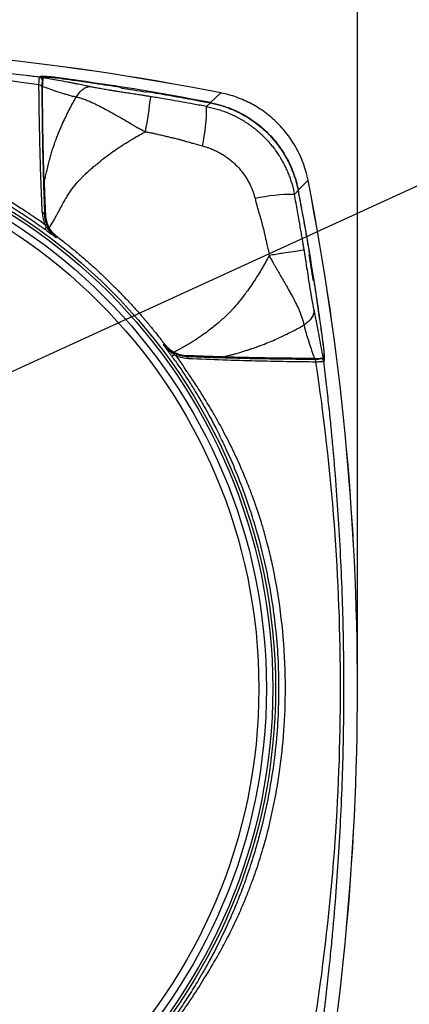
# Model space of a CAD drawing. Header units: millimetres. Extents: x 25 to 1092, y 25 to 838.
# Tile 30 of 41: x 605 to 664, y 553 to 703. Entities that reach past the tile are written whole.
import ezdxf

# ---------------------------------------------------------------- set-up
doc = ezdxf.new("R2010")
doc.units = ezdxf.units.MM
doc.header["$LTSCALE"] = 4
doc.layers.add('DIMENSIONS', color=140, linetype='Continuous', lineweight=25)
doc.styles.add('SLDTEXTSTYLE0', font='TXT', dxfattribs={"width": 0.7})
doc.dimstyles.new('SLDDIMSTYLE0', dxfattribs={"dimtxt": 8.632031, "dimasz": 13.208, "dimexe": 0, "dimexo": 0.0625, "dimgap": 2.158008, "dimtad": 0, "dimtih": 1, "dimtoh": 1, "dimrnd": 1e-09, "dimzin": 4, "dimdsep": 46, "dimtxsty": 'SLDTEXTSTYLE0', "dimsah": 1, "dimcen": 0.09, "dimadec": 0, "dimazin": 1, "dimtfac": 1, "dimtmove": 0, "dimatfit": 0, "dimfxl": 0, "dimfrac": 2, "dimtolj": 1, "dimtzin": 12, "dimarcsym": 0})
doc.dimstyles.new('SLDDIMSTYLE1', dxfattribs={"dimtxt": 8.632031, "dimasz": 13.208, "dimexe": 0, "dimexo": 0.0625, "dimgap": 2.158008, "dimtad": 0, "dimtih": 1, "dimtoh": 1, "dimrnd": 1e-09, "dimzin": 12, "dimdsep": 46, "dimtxsty": 'SLDTEXTSTYLE0', "dimsah": 1, "dimcen": 0.09, "dimadec": 0, "dimazin": 3, "dimtfac": 1, "dimtofl": 0, "dimtmove": 0, "dimatfit": 3, "dimfxl": 0, "dimfrac": 2, "dimtolj": 1, "dimtzin": 12, "dimarcsym": 0})
doc.dimstyles.new('SLDDIMSTYLE3', dxfattribs={"dimtxt": 0.18, "dimasz": 13.208, "dimexe": 0, "dimexo": 0.0625, "dimgap": 0, "dimtad": 0, "dimtih": 1, "dimtoh": 1, "dimdec": 0, "dimrnd": 1e-09, "dimzin": 0, "dimdsep": 46, "dimtxsty": 'Standard', "dimsah": 1, "dimcen": 0.09, "dimadec": 0, "dimazin": 0, "dimtfac": 13.208, "dimtdec": 0, "dimtofl": 0, "dimtmove": 0, "dimatfit": 3, "dimfxl": 0, "dimfrac": 2, "dimtolj": 1, "dimtzin": 0, "dimarcsym": 0})

# ---------------------------------------------------------------- blocks, each defined once
blk = doc.blocks.new('_D')
at = {"layer": 'DIMENSIONS'}
for p, q in [((532.89, 652.89), (532.89, 751.81)), ((583.89, 652.89), (583.89, 751.81)), ((532.89, 739.11), (507.49, 739.11)), ((546.05, 739.11), (543.16, 739.11)), ((543.16, 739.11), (543.16, 725.39)), ((571.71, 739.11), (574.6, 739.11)), ((574.6, 739.11), (574.6, 725.39)), ((583.89, 739.11), (609.29, 739.11)), ((543.16, 725.39), (546.05, 725.39)), ((574.6, 725.39), (571.71, 725.39))]:
    blk.add_line(p, q, dxfattribs=at)
for points in [[(532.89, 739.11), (519.68, 741.15), (519.68, 737.08)], [(583.89, 739.11), (597.1, 737.08), (597.1, 741.15)]]:
    blk.add_solid(points, dxfattribs=at)
at = {"layer": 'DIMENSIONS', "char_height": 8.467, "attachment_point": 1, "style": 'SLDTEXTSTYLE0'}
for s, insert in [('51.0', (546.05, 751.96)), ('2.01', (546.05, 736.31))]:
    blk.add_mtext(s, dxfattribs=dict(at, insert=insert))
blk = doc.blocks.new('_D_1')
at = {"layer": 'DIMENSIONS'}
for p, q in [((583.89, 652.89), (583.89, 751.81)), ((656.24, 606.33), (656.24, 751.81)), ((583.89, 739.11), (656.24, 739.11)), ((656.24, 739.11), (671.73, 739.11)), ((683.43, 739.11), (680.53, 739.11)), ((680.53, 739.11), (680.53, 725.39)), ((709.08, 739.11), (711.98, 739.11)), ((711.98, 739.11), (711.98, 725.39)), ((680.53, 725.39), (683.43, 725.39)), ((711.98, 725.39), (709.08, 725.39))]:
    blk.add_line(p, q, dxfattribs=at)
for points in [[(583.89, 739.11), (597.1, 737.08), (597.1, 741.15)], [(656.24, 739.11), (643.04, 741.15), (643.04, 737.08)]]:
    blk.add_solid(points, dxfattribs=at)
at = {"layer": 'DIMENSIONS', "char_height": 8.467, "attachment_point": 1, "style": 'SLDTEXTSTYLE0'}
for s, insert in [('72.4', (683.43, 751.96)), ('2.85', (683.43, 736.31))]:
    blk.add_mtext(s, dxfattribs=dict(at, insert=insert))
blk = doc.blocks.new('_D_3')
at = {"layer": 'DIMENSIONS'}
for p, q in [((460.53, 606.33), (460.53, 790.14)), ((656.24, 606.33), (656.24, 790.14)), ((460.53, 777.44), (534.36, 777.44)), ((546.05, 777.44), (543.16, 777.44)), ((543.16, 777.44), (543.16, 763.72)), ((571.71, 777.44), (574.6, 777.44)), ((574.6, 777.44), (574.6, 763.72)), ((656.24, 777.44), (583.4, 777.44)), ((543.16, 763.72), (546.05, 763.72)), ((574.6, 763.72), (571.71, 763.72))]:
    blk.add_line(p, q, dxfattribs=at)
for points in [[(460.53, 777.44), (473.74, 775.41), (473.74, 779.48)], [(656.24, 777.44), (643.04, 779.48), (643.04, 775.41)]]:
    blk.add_solid(points, dxfattribs=at)
at = {"layer": 'DIMENSIONS', "char_height": 8.467, "attachment_point": 1, "style": 'SLDTEXTSTYLE0'}
for s, insert in [('195.7', (542.46, 790.29)), ('7.71', (546.05, 774.64))]:
    blk.add_mtext(s, dxfattribs=dict(at, insert=insert))

msp = doc.modelspace()

# ---------------------------------------------------------------- linework, layer by layer
for p, q in [((608.021, 693.996), (608.078, 694.051)), ((608.558, 693.912), (608.63, 693.981)), ((620.341, 692.36), (620.282, 692.48)), ((624.248, 691.835), (624.178, 691.736)), ((633.963, 690.126), (635.499, 691.602)), ((635.499, 691.602), (635.497, 691.593)), ((633.924, 690.089), (633.352, 689.539)), ((647.264, 676.826), (648.739, 678.362)), ((648.739, 678.362), (648.73, 678.36)), ((647.226, 676.787), (646.677, 676.215)), ((608.874, 673.343), (608.753, 673.277)), ((610.708, 669.761), (610.522, 669.653)), ((648.874, 667.04), (648.972, 667.111)), ((649.617, 663.145), (649.497, 663.204)), ((626.791, 653.385), (626.898, 653.571)), ((630.414, 651.616), (630.479, 651.734)), ((651.118, 651.493), (651.049, 651.421)), ((651.188, 650.941), (651.133, 650.884))]:
    msp.add_line(p, q)
for radius in [85.421, 84.999, 84.999, 84.043, 82.89]:
    msp.add_circle((558.388, 601.25), radius)
for centre, radius, start, end in [((558.388, 299.25), 399.863, 78.88097, 101.11903), ((558.388, 299.25), 399.857, 78.88097, 101.11903), ((607.955, 693.498), 0.502, 5.3921, 82.44145), ((608.012, 693.553), 0.502, 5.39204, 82.43427), ((558.388, 299.25), 398.115, 79.05693, 82.46514), ((607.925, 692.362), 0.452, 19.2521, 92.42562), ((519.881, 704.108), 105.81, 349.99419, 352.90137), ((606.907, 689.362), 26.445, 347.35222, 0.38358), ((256.388, 601.25), 399.857, 348.88097, 11.11903), ((256.388, 601.25), 399.863, 348.88097, 11.11903), ((256.388, 601.25), 398.115, 7.53486, 10.94307), ((646.503, 649.753), 26.462, 89.6248, 102.64622), ((608.421, 673.085), 0.384, 30.00551, 92.1902), ((599.348, 678.265), 11.941, 322.1429, 324.17774), ((635.358, 642.271), 11.87, 125.82675, 127.86523), ((630.222, 651.283), 0.384, 357.8098, 59.99449), ((649.5, 650.788), 0.452, 357.57438, 70.7479), ((650.635, 650.817), 0.502, 7.55855, 84.6079), ((650.69, 650.875), 0.502, 7.56573, 84.60796)]:
    msp.add_arc(centre, radius, start, end)
for points, knots in [([(608.021, 693.996), (607.34, 694.079), (606.011, 694.242), (604.06, 694.468), (602.201, 694.676), (600.433, 694.864), (598.757, 695.036), (597.173, 695.192), (593.994, 695.492), (589.366, 695.883), (580.977, 696.461), (570.711, 696.929), (558.388, 697.112), (546.064, 696.929), (535.798, 696.461), (527.409, 695.883), (522.388, 695.459), (518.359, 695.073), (515.406, 694.768), (512.172, 694.411), (509.925, 694.138), (508.755, 693.996)], [0, 0, 0, 0, 0.0206638, 0.0403949, 0.0591933, 0.0770591, 0.0939922, 0.1099926, 0.1250604, 0.1902576, 0.2500003, 0.3785469, 0.5000001, 0.6214521, 0.7499999, 0.8097422, 0.8749398, 0.9019203, 0.9317571, 0.9644503, 1, 1, 1, 1]), ([(607.906, 692.814), (599.716, 694.036), (591.487, 694.977), (574.973, 696.227), (566.689, 696.539), (550.085, 696.539), (541.8, 696.227), (525.287, 694.977), (517.059, 694.036), (508.869, 692.814)], [0, 0, 0, 0, 0.25, 0.25, 0.5, 0.5, 0.75, 0.75, 1, 1, 1, 1]), ([(607.906, 692.814), (607.907, 692.862), (607.908, 692.958), (607.911, 693.093), (607.915, 693.219), (607.92, 693.336), (607.926, 693.445), (607.933, 693.544), (607.943, 693.656), (607.956, 693.773), (607.975, 693.879), (607.996, 693.958), (608.013, 693.983), (608.021, 693.996)], [0, 0, 0, 0, 0.0717718, 0.1434833, 0.2150495, 0.2863863, 0.3574107, 0.4280421, 0.4982028, 0.6215084, 0.7465476, 0.8728709, 1, 1, 1, 1]), ([(610.592, 693.928), (610.54, 693.935), (610.436, 693.948), (610.281, 693.967), (610.128, 693.986), (609.977, 694.002), (609.828, 694.018), (609.583, 694.043), (609.255, 694.071), (608.88, 694.094), (608.561, 694.105), (608.341, 694.101), (608.2, 694.09), (608.115, 694.074), (608.09, 694.059), (608.078, 694.051)], [0, 0, 0, 0, 0.042204, 0.0840341, 0.1256421, 0.1671822, 0.2088095, 0.250678, 0.3758051, 0.5002944, 0.6252978, 0.74996, 0.8334797, 0.9163648, 1, 1, 1, 1]), ([(608.455, 693.545), (608.421, 693.512), (608.395, 693.408), (608.36, 693.052), (608.352, 692.812), (608.352, 692.512)], [0, 0, 0, 0, 0.5, 0.5, 1, 1, 1, 1]), ([(608.558, 693.912), (608.553, 693.906), (608.544, 693.895), (608.531, 693.866), (608.519, 693.825), (608.504, 693.76), (608.488, 693.653), (608.473, 693.505), (608.461, 693.317), (608.452, 693.096), (608.448, 692.846), (608.448, 692.672), (608.448, 692.599)], [0, 0, 0, 0, 0.0575097, 0.1182864, 0.1824512, 0.2501144, 0.3660192, 0.499798, 0.6026948, 0.7494085, 0.8950524, 1, 1, 1, 1]), ([(615.78, 692.528), (615.653, 692.555), (615.394, 692.61), (614.993, 692.694), (614.575, 692.78), (614.14, 692.868), (613.687, 692.958), (613.216, 693.051), (612.728, 693.146), (611.936, 693.297), (610.545, 693.557), (609.317, 693.776), (608.558, 693.912)], [0, 0, 0, 0, 0.0563101, 0.1144847, 0.174538, 0.2364831, 0.3003316, 0.3660945, 0.4337818, 0.5034025, 0.6932033, 1, 1, 1, 1]), ([(608.63, 693.981), (608.635, 693.985), (608.645, 693.992), (608.673, 694.001), (608.712, 694.008), (608.762, 694.014), (608.852, 694.02), (609.006, 694.022), (609.255, 694.014), (609.548, 693.996), (609.839, 693.97), (610.109, 693.942), (610.347, 693.915), (610.508, 693.894), (610.588, 693.884)], [0, 0, 0, 0, 0.0504659, 0.1004598, 0.1502794, 0.2002252, 0.2505959, 0.3752729, 0.5002603, 0.6248032, 0.7499566, 0.8332482, 0.9161855, 1, 1, 1, 1]), ([(610.588, 693.884), (611.236, 693.797), (612.53, 693.624), (614.47, 693.352), (616.409, 693.072), (618.347, 692.782), (619.637, 692.581), (620.282, 692.48)], [0, 0, 0, 0, 0.2000048, 0.4000024, 0.5999976, 0.7999952, 1, 1, 1, 1]), ([(608.406, 673.468), (608.254, 677.031), (608.14, 680.407), (607.977, 686.855), (607.929, 689.9), (607.906, 692.814)], [0, 0, 0, 0, 0.5, 0.5, 1, 1, 1, 1]), ([(608.352, 692.512), (608.359, 689.609), (608.39, 686.58), (608.518, 680.17), (608.615, 676.815), (608.753, 673.277)], [0, 0, 0, 0, 0.5, 0.5, 1, 1, 1, 1]), ([(608.448, 692.599), (608.578, 692.552), (609.078, 692.369), (610.024, 692.031), (611.028, 691.696), (611.878, 691.433), (612.483, 691.258), (613.043, 691.109), (613.39, 691.028), (613.522, 690.998)], [0, 0, 0, 0, 0.0792246, 0.3057388, 0.5741609, 0.6791799, 0.8054825, 0.9258035, 1, 1, 1, 1]), ([(608.692, 678.204), (608.685, 678.454), (608.67, 678.957), (608.649, 679.706), (608.628, 680.454), (608.609, 681.202), (608.591, 681.949), (608.574, 682.695), (608.558, 683.44), (608.543, 684.185), (608.529, 684.929), (608.513, 685.89), (608.495, 687.065), (608.477, 688.452), (608.464, 689.837), (608.453, 691.225), (608.45, 692.139), (608.448, 692.599)], [0, 0, 0, 0, 0.0485471, 0.097396, 0.1465526, 0.1960226, 0.2458118, 0.2959256, 0.3463695, 0.3971489, 0.448269, 0.4997348, 0.596837, 0.6953849, 0.7954089, 0.896938, 1, 1, 1, 1]), ([(615.78, 692.528), (615.592, 692.534), (615.395, 692.506), (614.994, 692.378), (614.79, 692.278), (614.394, 692.009), (614.201, 691.841), (613.84, 691.453), (613.673, 691.233), (613.522, 690.997)], [0, 0, 0, 0, 0.25, 0.25, 0.5, 0.5, 0.75, 0.75, 1, 1, 1, 1]), ([(624.879, 691.033), (624.798, 691.046), (624.632, 691.074), (624.377, 691.116), (624.109, 691.158), (623.846, 691.199), (623.592, 691.238), (623.322, 691.28), (622.988, 691.331), (622.402, 691.421), (621.64, 691.537), (620.785, 691.668), (620.083, 691.776), (619.497, 691.868), (618.985, 691.95), (618.499, 692.03), (618.036, 692.107), (617.599, 692.182), (617.185, 692.255), (616.796, 692.326), (616.433, 692.395), (616.092, 692.463), (615.883, 692.507), (615.78, 692.528)], [0, 0, 0, 0, 0.0260644, 0.053436, 0.082142, 0.1122062, 0.1385922, 0.1643481, 0.1996245, 0.2464352, 0.3535687, 0.4451657, 0.5213407, 0.5785578, 0.6332584, 0.6855709, 0.735642, 0.7836389, 0.8297513, 0.874193, 0.9172025, 0.959043, 1, 1, 1, 1]), ([(624.248, 691.835), (624.895, 691.726), (626.187, 691.507), (628.124, 691.167), (630.059, 690.818), (631.993, 690.459), (633.28, 690.212), (633.924, 690.089)], [0, 0, 0, 0, 0.2000049, 0.4000024, 0.5999976, 0.7999951, 1, 1, 1, 1]), ([(613.522, 690.997), (613.402, 690.786), (613.164, 690.364), (612.819, 689.729), (612.487, 689.097), (612.168, 688.466), (611.862, 687.838), (611.568, 687.211), (611.288, 686.588), (611.021, 685.967), (610.767, 685.349), (610.49, 684.639), (610.229, 683.927), (609.979, 683.187), (609.763, 682.494), (609.605, 681.9), (609.441, 681.27), (609.262, 680.582), (609.06, 679.769), (608.864, 678.962), (608.752, 678.468), (608.692, 678.204)], [0, 0, 0, 0, 0.05299507, 0.10545685, 0.15738138, 0.20876491, 0.25960395, 0.30989526, 0.35963589, 0.40882317, 0.4574548, 0.50552963, 0.57535806, 0.62325852, 0.67657273, 0.73476942, 0.75884766, 0.81985168, 0.89057033, 0.94149604, 1, 1, 1, 1]), ([(613.522, 690.997), (613.611, 690.978), (613.814, 690.934), (614.147, 690.847), (614.468, 690.75), (614.888, 690.609), (615.398, 690.413), (615.947, 690.163), (616.526, 689.89), (617.256, 689.532), (618.257, 689.008), (619.273, 688.441), (620.454, 687.764), (621.366, 687.224), (622.148, 686.766), (622.486, 686.57), (622.803, 686.387), (623.091, 686.227), (623.364, 686.077), (623.648, 685.929), (623.89, 685.81), (624.041, 685.742), (624.081, 685.724)], [0, 0, 0, 0, 0.0262988, 0.0602245, 0.0986971, 0.1217986, 0.1851789, 0.2512041, 0.2872396, 0.35718, 0.4652988, 0.5767688, 0.6467327, 0.7972196, 0.8298159, 0.8603611, 0.8892066, 0.9152516, 0.9373979, 0.9618031, 0.9896936, 1, 1, 1, 1]), ([(633.352, 689.539), (632.695, 689.661), (631.456, 689.89), (629.708, 690.202), (628.183, 690.47), (626.883, 690.694), (625.806, 690.876), (625.163, 690.985), (624.879, 691.033)], [0, 0, 0, 0, 0.2330825, 0.4395884, 0.6195237, 0.7728957, 0.8997153, 1, 1, 1, 1]), ([(648.739, 678.362), (648.417, 679.999), (647.864, 681.55), (646.89, 683.38), (646.68, 683.742), (646.236, 684.444), (646.002, 684.785), (645.267, 685.779), (644.73, 686.403), (643.855, 687.28), (643.551, 687.562), (642.921, 688.107), (642.595, 688.367), (641.598, 689.106), (640.902, 689.546), (639.813, 690.128), (639.442, 690.309), (638.684, 690.645), (638.297, 690.8), (637.12, 691.22), (636.318, 691.441), (635.499, 691.602)], [0, 0, 0, 0, 0.25, 0.25, 0.3125, 0.3125, 0.375, 0.375, 0.5, 0.5, 0.5625, 0.5625, 0.625, 0.625, 0.75, 0.75, 0.8125, 0.8125, 0.875, 0.875, 1, 1, 1, 1]), ([(633.352, 689.539), (633.488, 689.512), (633.76, 689.458), (634.166, 689.364), (634.57, 689.261), (634.973, 689.146), (635.374, 689.022), (635.772, 688.888), (636.166, 688.743), (636.558, 688.589), (636.946, 688.424), (637.329, 688.25), (637.708, 688.066), (638.082, 687.873), (638.451, 687.671), (638.814, 687.46), (639.172, 687.24), (639.523, 687.012), (639.867, 686.776), (640.205, 686.531), (640.536, 686.279), (640.859, 686.02), (641.175, 685.754), (641.483, 685.481), (641.783, 685.202), (642.157, 684.836), (642.599, 684.372), (643.098, 683.8), (643.573, 683.202), (644.023, 682.58), (644.445, 681.935), (644.838, 681.27), (645.201, 680.586), (645.532, 679.885), (645.83, 679.171), (646.095, 678.444), (646.325, 677.708), (646.523, 676.965), (646.625, 676.465), (646.677, 676.215)], [0, 0, 0, 0, 0.0207661, 0.0415903, 0.0624663, 0.0833874, 0.104347, 0.1253384, 0.1463547, 0.1673892, 0.1884348, 0.2094847, 0.2305319, 0.2515693, 0.2725901, 0.2935872, 0.3145538, 0.335483, 0.3563679, 0.377202, 0.3979785, 0.4186909, 0.4393329, 0.4598981, 0.4803804, 0.5007738, 0.5384326, 0.5763657, 0.6145345, 0.652899, 0.6914179, 0.7300489, 0.7687492, 0.8074757, 0.8461849, 0.884834, 0.9233805, 0.9617826, 1, 1, 1, 1]), ([(633.924, 690.089), (634.061, 690.061), (634.335, 690.006), (634.742, 689.911), (635.147, 689.807), (635.549, 689.692), (635.948, 689.567), (636.607, 689.343), (637.513, 688.985), (638.636, 688.44), (639.714, 687.814), (641.087, 686.875), (642.665, 685.515), (644.025, 683.933), (644.962, 682.56), (645.588, 681.479), (646.13, 680.356), (646.537, 679.326), (646.836, 678.404), (647.057, 677.602), (647.17, 677.059), (647.226, 676.787)], [0, 0, 0, 0, 0.02098264, 0.04193839, 0.0628802, 0.08382105, 0.10477389, 0.12575169, 0.18837378, 0.25100561, 0.31322895, 0.37546839, 0.50078385, 0.62511202, 0.68775198, 0.75043036, 0.8127015, 0.87501714, 0.91667929, 0.95830625, 1, 1, 1, 1]), ([(633.963, 690.126), (634.093, 690.1), (634.353, 690.048), (634.739, 689.959), (635.121, 689.861), (635.499, 689.755), (635.873, 689.641), (636.241, 689.519), (636.604, 689.389), (636.962, 689.252), (637.314, 689.108), (637.661, 688.958), (638, 688.8), (638.334, 688.637), (639.294, 688.14), (640.806, 687.186), (642.693, 685.559), (644.32, 683.673), (645.331, 682.071), (645.916, 680.915), (646.205, 680.28), (646.472, 679.624), (646.713, 678.949), (646.927, 678.256), (647.115, 677.548), (647.214, 677.067), (647.264, 676.826)], [0, 0, 0, 0, 0.0199404, 0.0397996, 0.0595693, 0.0792413, 0.0988075, 0.1182599, 0.1375907, 0.1567924, 0.1758575, 0.1947789, 0.2135496, 0.2321628, 0.2506121, 0.3759553, 0.4998803, 0.6237743, 0.7490873, 0.7835206, 0.8185014, 0.853986, 0.889928, 0.9262785, 0.9629867, 1, 1, 1, 1]), ([(608.811, 671.624), (608.551, 671.807), (607.939, 672.235), (606.879, 672.96), (605.476, 673.899), (603.949, 674.888), (602.309, 675.911), (600.737, 676.857), (599.082, 677.813), (597.433, 678.727), (595.192, 679.899), (592.875, 680.996), (590.526, 682.002), (588.777, 682.699), (586.977, 683.368), (584.592, 684.19), (579.022, 685.88), (570.144, 687.662), (561.015, 688.258), (554.52, 688.119), (549.566, 687.801), (544.71, 687.192), (540.262, 686.345), (537.126, 685.619), (534.389, 684.875), (531.861, 684.081), (529.661, 683.313), (527.566, 682.519), (525.127, 681.517), (522.393, 680.281), (519.288, 678.718), (516.205, 676.992), (513.212, 675.165), (510.896, 673.648), (509.354, 672.595), (508.536, 672.027), (508.138, 671.747), (507.964, 671.625)], [0, 0, 0, 0, 0.0088409, 0.0207319, 0.0356734, 0.0557322, 0.0712588, 0.0893678, 0.1067238, 0.1243569, 0.1417739, 0.1770121, 0.195583, 0.212785, 0.2293285, 0.2489332, 0.2828877, 0.3910236, 0.4995671, 0.5362041, 0.5714384, 0.6373873, 0.671977, 0.6971851, 0.726787, 0.7507596, 0.7708115, 0.7915606, 0.8130104, 0.8440817, 0.8749406, 0.9095871, 0.9422338, 0.9723483, 0.9864781, 0.9940976, 1, 1, 1, 1]), ([(507.996, 670.934), (508.132, 671.033), (508.548, 671.333), (509.391, 671.927), (510.616, 672.762), (512.083, 673.719), (513.716, 674.733), (515.478, 675.771), (517.421, 676.851), (519.604, 677.988), (523.634, 679.934), (527.795, 681.623), (532.175, 683.094), (535.556, 684.111), (539.817, 685.177), (544.712, 686.106), (549.413, 686.721), (553.974, 687.071), (558.35, 687.185), (562.762, 687.073), (566.351, 686.8), (569.788, 686.409), (573.589, 685.843), (577.511, 685.038), (580.923, 684.17), (583.116, 683.545), (585.181, 682.9), (587.343, 682.171), (589.825, 681.252), (593.246, 679.855), (596.438, 678.37), (599.672, 676.686), (602.157, 675.284), (604.257, 673.996), (605.808, 672.992), (606.909, 672.254), (607.921, 671.551), (608.534, 671.111), (608.775, 670.937)], [0, 0, 0, 0, 0.0046946, 0.0142803, 0.0287563, 0.0460168, 0.0630961, 0.0823638, 0.1030268, 0.1250864, 0.1510231, 0.2278417, 0.2501324, 0.2798802, 0.3262592, 0.3725246, 0.4186806, 0.458342, 0.4999873, 0.5406573, 0.5813027, 0.6002849, 0.6370753, 0.68837, 0.7118231, 0.7352222, 0.7519462, 0.7721421, 0.798852, 0.8257409, 0.8752373, 0.8969771, 0.927448, 0.9547742, 0.9656483, 0.9789569, 0.9917196, 1, 1, 1, 1]), ([(609.469, 671.148), (609.528, 671.235), (609.649, 671.412), (609.826, 671.691), (610.044, 672.048), (610.301, 672.492), (610.558, 672.961), (610.878, 673.566), (611.248, 674.265), (611.686, 675.078), (612.033, 675.683), (612.3, 676.108), (612.558, 676.5), (613.033, 677.176), (613.603, 677.886), (614.182, 678.529), (614.605, 678.963), (614.978, 679.326), (615.308, 679.631), (615.58, 679.874), (615.864, 680.123), (616.247, 680.452), (616.878, 680.979), (617.722, 681.649), (618.638, 682.337), (619.553, 682.988), (620.529, 683.64), (621.497, 684.246), (622.381, 684.773), (623.196, 685.242), (623.776, 685.558), (624.081, 685.724)], [0, 0, 0, 0, 0.01550198, 0.03169768, 0.04876324, 0.07681725, 0.10697883, 0.12679763, 0.17652833, 0.22189472, 0.26062885, 0.27744341, 0.29430702, 0.32821435, 0.39626529, 0.42470242, 0.45183851, 0.48255528, 0.49870186, 0.51563931, 0.53419749, 0.55230051, 0.58706862, 0.6503307, 0.7042773, 0.74827074, 0.80800026, 0.86883512, 0.90797216, 0.95163425, 1, 1, 1, 1]), ([(624.081, 685.724), (624.262, 685.689), (624.623, 685.619), (625.164, 685.507), (625.643, 685.403), (626.06, 685.309), (626.417, 685.228), (626.773, 685.144), (627.067, 685.08), (627.342, 685.003), (627.602, 684.934), (627.913, 684.86), (628.224, 684.796), (628.531, 684.733), (628.828, 684.662), (629.07, 684.598), (629.276, 684.538), (629.456, 684.485), (629.739, 684.406), (630.044, 684.313), (630.402, 684.207), (630.781, 684.098), (631.56, 683.875), (632.22, 683.701), (632.711, 683.572)], [0, 0, 0, 0, 0.0620108, 0.1240614, 0.18615, 0.2272249, 0.2683119, 0.3094088, 0.3505131, 0.3698934, 0.4054381, 0.4412549, 0.4777277, 0.512518, 0.546872, 0.5805761, 0.5970849, 0.6189064, 0.6440938, 0.6959901, 0.726546, 0.7699526, 0.8287148, 1, 1, 1, 1]), ([(632.711, 683.572), (632.82, 683.543), (633.038, 683.485), (633.361, 683.385), (633.682, 683.276), (633.999, 683.158), (634.313, 683.029), (634.623, 682.891), (634.928, 682.743), (635.229, 682.586), (635.526, 682.421), (635.817, 682.246), (636.103, 682.062), (636.383, 681.87), (636.658, 681.669), (637.072, 681.346), (637.608, 680.879), (638.23, 680.237), (638.796, 679.55), (639.26, 678.89), (639.723, 678.121), (640.078, 677.406), (640.367, 676.686), (640.558, 676.135), (640.659, 675.76), (640.71, 675.573)], [0, 0, 0, 0, 0.0285226, 0.0570557, 0.0856003, 0.1141569, 0.1427257, 0.1713064, 0.1998987, 0.2285019, 0.2571153, 0.2857381, 0.3143696, 0.3430094, 0.371657, 0.4003123, 0.4756979, 0.5511085, 0.6258748, 0.7005356, 0.7548028, 0.8526916, 0.9018786, 0.9509818, 1, 1, 1, 1]), ([(608.692, 678.204), (608.697, 678.045), (608.706, 677.766), (608.719, 677.365), (608.73, 677.023), (608.74, 676.749), (608.747, 676.546), (608.758, 676.24), (608.783, 675.571), (608.823, 674.534), (608.859, 673.694), (608.877, 673.276)], [0, 0, 0, 0, 0.1000175, 0.1750089, 0.2499887, 0.3124678, 0.3437068, 0.3749461, 0.4999139, 0.7513268, 1, 1, 1, 1]), ([(647.226, 676.787), (647.35, 676.143), (647.596, 674.856), (647.955, 672.922), (648.304, 670.987), (648.644, 669.05), (648.863, 667.757), (648.972, 667.111)], [0, 0, 0, 0, 0.2000049, 0.4000024, 0.5999976, 0.7999951, 1, 1, 1, 1]), ([(640.71, 675.573), (640.767, 675.348), (640.876, 674.919), (641.034, 674.309), (641.162, 673.847), (641.263, 673.51), (641.339, 673.281), (641.415, 673.047), (641.485, 672.818), (641.559, 672.556), (641.627, 672.304), (641.697, 672.034), (641.796, 671.639), (641.984, 670.877), (642.234, 669.829), (642.486, 668.728), (642.691, 667.785), (642.804, 667.219), (642.86, 666.936)], [0, 0, 0, 0, 0.0783581, 0.1492694, 0.2124283, 0.2399282, 0.2675744, 0.2936201, 0.322843, 0.3484069, 0.3851334, 0.410904, 0.4423699, 0.5222645, 0.67509, 0.8054328, 0.9027621, 1, 1, 1, 1]), ([(648.171, 667.734), (648.141, 667.918), (648.073, 668.318), (647.963, 668.967), (647.836, 669.714), (647.691, 670.559), (647.527, 671.502), (647.344, 672.542), (647.141, 673.68), (646.917, 674.915), (646.759, 675.771), (646.677, 676.215)], [0, 0, 0, 0, 0.0648027, 0.1411717, 0.2291139, 0.328634, 0.4397354, 0.5624208, 0.6966921, 0.8425513, 1, 1, 1, 1]), ([(608.877, 673.276), (608.881, 673.207), (608.888, 673.072), (608.908, 672.876), (608.934, 672.691), (608.965, 672.518), (609.001, 672.355), (609.051, 672.154), (609.119, 671.928), (609.208, 671.685), (609.297, 671.48), (609.382, 671.304), (609.442, 671.197), (609.469, 671.148)], [0, 0, 0, 0, 0.0950043, 0.1850983, 0.2704932, 0.3513192, 0.4274347, 0.499063, 0.6349429, 0.749305, 0.8468904, 0.9297814, 1, 1, 1, 1]), ([(608.775, 670.937), (608.848, 670.884), (609.004, 670.771), (609.252, 670.591), (609.53, 670.389), (609.835, 670.164), (610.17, 669.917), (610.401, 669.744), (610.522, 669.653)], [0, 0, 0, 0, 0.1245238, 0.265839, 0.4240057, 0.5990674, 0.7910569, 1, 1, 1, 1]), ([(608.811, 671.624), (608.881, 671.64), (608.95, 671.648), (609.055, 671.643), (609.092, 671.629), (609.109, 671.608)], [0, 0, 0, 0, 0.5, 0.5, 1, 1, 1, 1]), ([(609.03, 671.277), (608.991, 671.335), (608.916, 671.449), (608.846, 671.567), (608.811, 671.624)], [0, 0, 0, 0, 0.5137483, 1, 1, 1, 1]), ([(609.273, 671.248), (609.255, 671.268), (609.224, 671.282), (609.139, 671.292), (609.086, 671.288), (609.03, 671.277)], [0, 0, 0, 0, 0.5, 0.5, 1, 1, 1, 1]), ([(610.522, 669.653), (610.477, 669.69), (610.384, 669.765), (610.243, 669.887), (610.012, 670.098), (609.762, 670.349), (609.52, 670.625), (609.342, 670.843), (609.183, 671.054), (609.078, 671.206), (609.03, 671.277)], [0, 0, 0, 0, 0.07726256, 0.16058464, 0.25009356, 0.49999527, 0.64105849, 0.7499279, 0.8842768, 1, 1, 1, 1]), ([(609.273, 671.248), (609.428, 670.937), (609.609, 670.649), (610.025, 670.117), (610.26, 669.872), (610.522, 669.653)], [0, 0, 0, 0, 0.5, 0.5, 1, 1, 1, 1]), ([(610.66, 669.8), (610.607, 669.842), (610.5, 669.925), (610.348, 670.059), (610.201, 670.199), (610.06, 670.345), (609.927, 670.496), (609.801, 670.653), (609.683, 670.814), (609.571, 670.979), (609.503, 671.092), (609.47, 671.149)], [0, 0, 0, 0, 0.1116116, 0.2232098, 0.3347354, 0.4461407, 0.5573914, 0.668448, 0.7792608, 0.8897892, 1, 1, 1, 1]), ([(610.66, 669.8), (610.903, 669.613), (611.388, 669.241), (612.105, 668.674), (612.813, 668.104), (613.511, 667.53), (614.199, 666.952), (614.876, 666.37), (615.544, 665.784), (616.202, 665.195), (616.849, 664.603), (617.487, 664.009), (618.115, 663.411), (618.734, 662.811), (619.518, 662.034), (620.467, 661.068), (621.575, 659.896), (622.673, 658.691), (623.761, 657.451), (624.836, 656.176), (625.899, 654.867), (626.59, 653.973), (626.937, 653.523)], [0, 0, 0, 0, 0.039822, 0.0794171, 0.1187854, 0.1579267, 0.1968413, 0.235529, 0.2739899, 0.312224, 0.3502313, 0.3880119, 0.4255657, 0.4628928, 0.4999931, 0.5690192, 0.6388463, 0.7094744, 0.7809038, 0.8531345, 0.9261665, 1, 1, 1, 1]), ([(642.86, 666.936), (642.756, 666.743), (642.545, 666.352), (642.215, 665.762), (641.868, 665.159), (641.408, 664.384), (640.832, 663.459), (640.06, 662.294), (639.227, 661.125), (638.366, 660.009), (637.746, 659.276), (637.368, 658.851), (637.143, 658.609), (636.93, 658.383), (636.65, 658.108), (636.065, 657.548), (635.028, 656.614), (633.765, 655.596), (632.489, 654.674), (631.512, 654.023), (630.678, 653.515), (630.127, 653.197), (629.636, 652.927), (629.187, 652.689), (628.765, 652.475), (628.506, 652.347), (628.373, 652.281)], [0, 0, 0, 0, 0.0305682, 0.0621053, 0.0945809, 0.1279651, 0.1883077, 0.247585, 0.324376, 0.3906022, 0.4467863, 0.4605986, 0.4713986, 0.493828, 0.5048149, 0.527375, 0.6095724, 0.7044789, 0.7606638, 0.83705, 0.8749544, 0.9031865, 0.930188, 0.9571763, 0.9778824, 1, 1, 1, 1]), ([(648.171, 667.734), (648.109, 667.734), (647.943, 667.717), (647.388, 667.644), (646.998, 667.588), (646.03, 667.442), (645.454, 667.353), (644.204, 667.154), (643.532, 667.046), (642.86, 666.936)], [0, 0, 0, 0, 0.25, 0.25, 0.5, 0.5, 0.75, 0.75, 1, 1, 1, 1]), ([(642.86, 666.936), (642.885, 666.882), (642.961, 666.716), (643.101, 666.44), (643.274, 666.12), (643.461, 665.789), (643.664, 665.435), (643.854, 665.109), (644.014, 664.832), (644.191, 664.534), (644.63, 663.779), (645.184, 662.816), (645.754, 661.806), (646.144, 661.11), (646.495, 660.467), (646.826, 659.824), (647.136, 659.182), (647.416, 658.563), (647.664, 657.959), (647.864, 657.395), (648.021, 656.875), (648.096, 656.55), (648.133, 656.389)], [0, 0, 0, 0, 0.0135642, 0.0425445, 0.0717815, 0.098388, 0.1312687, 0.167413, 0.1869647, 0.2067782, 0.2493267, 0.3943744, 0.4739686, 0.5350139, 0.5948577, 0.6609805, 0.7228253, 0.7838339, 0.8447304, 0.9034811, 0.9523714, 1, 1, 1, 1]), ([(649.664, 658.648), (649.652, 658.705), (649.628, 658.818), (649.592, 658.997), (649.555, 659.183), (649.517, 659.377), (649.479, 659.578), (649.44, 659.787), (649.401, 660.004), (649.361, 660.228), (649.32, 660.459), (649.279, 660.699), (649.237, 660.946), (649.194, 661.2), (649.151, 661.462), (649.106, 661.732), (649.062, 662.009), (649.016, 662.294), (648.97, 662.586), (648.88, 663.158), (648.734, 664.113), (648.583, 665.101), (648.472, 665.826), (648.422, 666.156), (648.379, 666.432), (648.326, 666.779), (648.258, 667.213), (648.2, 667.565), (648.171, 667.734)], [0, 0, 0, 0, 0.0226389, 0.04551, 0.0686647, 0.0921526, 0.1160212, 0.140316, 0.1650797, 0.1903531, 0.2161744, 0.2425793, 0.2696013, 0.2972717, 0.3256197, 0.3546723, 0.3844547, 0.4149903, 0.4463007, 0.4784062, 0.5983926, 0.7531706, 0.7973328, 0.8329099, 0.8599534, 0.8866544, 0.9456013, 1, 1, 1, 1]), ([(649.617, 663.145), (649.718, 662.5), (649.919, 661.209), (650.209, 659.272), (650.49, 657.333), (650.761, 655.393), (650.934, 654.098), (651.021, 653.451)], [0, 0, 0, 0, 0.2000048, 0.4000024, 0.5999976, 0.7999952, 1, 1, 1, 1]), ([(649.664, 658.648), (649.67, 658.46), (649.643, 658.263), (649.515, 657.862), (649.414, 657.658), (649.145, 657.262), (648.977, 657.069), (648.588, 656.708), (648.368, 656.54), (648.133, 656.389)], [0, 0, 0, 0, 0.25, 0.25, 0.5, 0.5, 0.75, 0.75, 1, 1, 1, 1]), ([(651.049, 651.421), (650.953, 651.959), (650.784, 652.908), (650.559, 654.132), (650.38, 655.086), (650.227, 655.883), (650.078, 656.639), (649.935, 657.35), (649.798, 658.018), (649.708, 658.442), (649.664, 658.648)], [0, 0, 0, 0, 0.2175501, 0.3830735, 0.4965988, 0.6070153, 0.7125203, 0.8131541, 0.9089629, 1, 1, 1, 1]), ([(635.706, 651.544), (635.877, 651.58), (636.191, 651.646), (636.615, 651.744), (636.95, 651.826), (637.193, 651.888), (637.475, 651.962), (637.821, 652.056), (638.215, 652.168), (638.667, 652.301), (639.15, 652.451), (639.674, 652.621), (640.042, 652.744), (640.345, 652.849), (640.673, 652.962), (641.19, 653.149), (641.971, 653.439), (642.942, 653.826), (644.176, 654.358), (645.399, 654.934), (646.551, 655.521), (647.417, 655.986), (647.918, 656.268), (648.133, 656.389)], [0, 0, 0, 0, 0.039156, 0.0716759, 0.0973713, 0.1160907, 0.127722, 0.1625439, 0.1961893, 0.2192604, 0.2677558, 0.3093132, 0.342435, 0.3544868, 0.3809454, 0.4202377, 0.4777777, 0.5679619, 0.6548357, 0.7795904, 0.8711129, 0.9448572, 1, 1, 1, 1]), ([(648.133, 656.389), (648.151, 656.311), (648.196, 656.116), (648.281, 655.773), (648.411, 655.29), (648.569, 654.744), (648.832, 653.894), (649.168, 652.888), (649.506, 651.941), (649.689, 651.44), (649.736, 651.311)], [0, 0, 0, 0, 0.04392907, 0.10877021, 0.19450333, 0.32045423, 0.42581972, 0.69424665, 0.92120261, 1, 1, 1, 1]), ([(626.791, 653.385), (626.923, 653.208), (627.171, 652.876), (627.515, 652.407), (627.81, 652.003), (627.99, 651.755), (628.072, 651.642)], [0, 0, 0, 0, 0.307071, 0.5760147, 0.8069369, 1, 1, 1, 1]), ([(628.409, 651.895), (628.339, 651.944), (628.187, 652.048), (627.978, 652.207), (627.76, 652.385), (627.485, 652.626), (627.212, 652.898), (626.964, 653.172), (626.846, 653.317), (626.791, 653.385)], [0, 0, 0, 0, 0.1156268, 0.2499233, 0.3587174, 0.4999624, 0.7500181, 0.8817755, 1, 1, 1, 1]), ([(626.791, 653.385), (627.009, 653.123), (627.253, 652.888), (627.784, 652.474), (628.071, 652.293), (628.38, 652.138)], [0, 0, 0, 0, 0.5, 0.5, 1, 1, 1, 1]), ([(628.375, 652.282), (628.319, 652.314), (628.209, 652.376), (628.048, 652.479), (627.892, 652.588), (627.741, 652.703), (627.562, 652.85), (627.36, 653.037), (627.138, 653.27), (627.004, 653.438), (626.937, 653.523)], [0, 0, 0, 0, 0.1009278, 0.2013771, 0.3013245, 0.4007445, 0.4996107, 0.6644542, 0.8313292, 1, 1, 1, 1]), ([(651.021, 653.451), (651.027, 653.402), (651.04, 653.305), (651.058, 653.161), (651.074, 653.019), (651.089, 652.878), (651.11, 652.672), (651.133, 652.409), (651.151, 652.116), (651.16, 651.868), (651.157, 651.697), (651.148, 651.588), (651.136, 651.521), (651.124, 651.502), (651.118, 651.493)], [0, 0, 0, 0, 0.05058873, 0.10068348, 0.1505489, 0.20045333, 0.25066448, 0.37578134, 0.5002838, 0.62527822, 0.74995501, 0.83346896, 0.91635698, 1, 1, 1, 1]), ([(651.188, 650.941), (651.192, 650.946), (651.2, 650.957), (651.21, 650.984), (651.219, 651.021), (651.226, 651.067), (651.232, 651.124), (651.239, 651.232), (651.242, 651.425), (651.232, 651.744), (651.208, 652.12), (651.176, 652.494), (651.14, 652.84), (651.105, 653.145), (651.079, 653.351), (651.065, 653.455)], [0, 0, 0, 0, 0.0420944, 0.0838277, 0.1253719, 0.166901, 0.2085895, 0.2506097, 0.3752721, 0.5002687, 0.6247983, 0.749961, 0.8332445, 0.9161817, 1, 1, 1, 1]), ([(628.072, 651.642), (628.161, 651.519), (628.438, 651.134), (628.997, 650.342), (629.79, 649.184), (630.706, 647.787), (631.696, 646.205), (632.703, 644.513), (633.756, 642.64), (634.85, 640.571), (636.773, 636.66), (638.488, 632.544), (639.989, 628.204), (641.239, 624.175), (642.364, 619.636), (643.269, 614.66), (644.039, 608.881), (644.453, 601.253), (644.003, 592.957), (642.991, 585.98), (641.986, 581.324), (641.09, 577.937), (640.461, 575.805), (639.794, 573.73), (639.031, 571.533), (638.072, 569.022), (636.682, 565.711), (635.226, 562.643), (633.588, 559.543), (632.219, 557.143), (630.973, 555.129), (630.011, 553.652), (629.31, 552.611), (628.649, 551.661), (628.235, 551.086), (628.074, 550.863)], [0, 0, 0, 0, 0.0042419, 0.0132313, 0.0270188, 0.0433709, 0.0597821, 0.0790653, 0.0982974, 0.1197098, 0.144349, 0.219888, 0.2438862, 0.272408, 0.337506, 0.3740969, 0.4133785, 0.4999868, 0.5866013, 0.6445098, 0.696363, 0.7193131, 0.742168, 0.7583413, 0.7800935, 0.8070268, 0.8333236, 0.8802728, 0.9017044, 0.9311294, 0.9573191, 0.9677315, 0.9802746, 0.9923217, 1, 1, 1, 1]), ([(628.373, 652.281), (628.403, 652.265), (628.464, 652.233), (628.56, 652.186), (628.661, 652.139), (628.769, 652.092), (628.922, 652.031), (629.128, 651.958), (629.398, 651.881), (629.702, 651.814), (630.043, 651.76), (630.285, 651.745), (630.411, 651.737)], [0, 0, 0, 0, 0.0440662, 0.0910887, 0.1411796, 0.1944119, 0.2508255, 0.3687611, 0.5012067, 0.6505059, 0.8167844, 1, 1, 1, 1]), ([(628.38, 652.138), (628.4, 652.12), (628.414, 652.089), (628.424, 652.004), (628.421, 651.951), (628.409, 651.895)], [0, 0, 0, 0, 0.5, 0.5, 1, 1, 1, 1]), ([(628.762, 651.674), (628.704, 651.709), (628.584, 651.78), (628.469, 651.856), (628.409, 651.895)], [0, 0, 0, 0, 0.4862732, 1, 1, 1, 1]), ([(628.762, 651.674), (628.778, 651.744), (628.786, 651.812), (628.781, 651.918), (628.767, 651.954), (628.746, 651.972)], [0, 0, 0, 0, 0.5, 0.5, 1, 1, 1, 1]), ([(628.761, 550.827), (628.931, 551.068), (629.332, 551.641), (630.019, 552.641), (630.915, 553.97), (631.865, 555.424), (633.176, 557.499), (634.406, 559.548), (635.622, 561.7), (636.797, 563.903), (637.894, 566.172), (638.911, 568.494), (639.62, 570.232), (640.306, 572.035), (641.137, 574.386), (642.847, 579.872), (644.31, 586.861), (645.159, 594.868), (645.402, 601.654), (645.095, 608.972), (644.27, 615.406), (643.342, 620.09), (642.584, 623.247), (641.831, 625.937), (641.043, 628.383), (640.333, 630.372), (639.538, 632.447), (638.513, 634.914), (637.185, 637.791), (635.636, 640.807), (633.933, 643.8), (632.476, 646.158), (631.28, 647.999), (630.443, 649.25), (629.571, 650.522), (629.031, 651.291), (628.762, 651.674)], [0, 0, 0, 0, 0.008197, 0.019416, 0.0336961, 0.0526874, 0.0676583, 0.1018766, 0.1190654, 0.1363288, 0.1712767, 0.1890511, 0.2067849, 0.2233977, 0.2426614, 0.2760628, 0.3830053, 0.4401694, 0.4995462, 0.5714032, 0.6433047, 0.6794388, 0.7039551, 0.7334856, 0.7570072, 0.7753412, 0.7921558, 0.8187497, 0.8495751, 0.8801738, 0.9129364, 0.9452162, 0.9571635, 0.9739239, 0.9870006, 1, 1, 1, 1]), ([(635.706, 651.544), (635.503, 651.55), (635.093, 651.563), (634.467, 651.583), (633.827, 651.605), (633.173, 651.628), (632.503, 651.653), (631.82, 651.679), (631.122, 651.707), (630.649, 651.727), (630.411, 651.737)], [0, 0, 0, 0, 0.1186485, 0.2390693, 0.3612848, 0.4853164, 0.6111845, 0.7389088, 0.8685079, 1, 1, 1, 1]), ([(630.414, 651.616), (633.953, 651.478), (637.306, 651.381), (643.717, 651.253), (646.747, 651.222), (649.649, 651.215)], [0, 0, 0, 0, 0.5, 0.5, 1, 1, 1, 1]), ([(649.737, 651.311), (649.487, 651.311), (648.989, 651.313), (648.238, 651.317), (647.487, 651.323), (646.736, 651.329), (645.986, 651.336), (645.235, 651.345), (644.484, 651.354), (643.733, 651.365), (642.753, 651.38), (641.54, 651.401), (640.089, 651.431), (638.634, 651.464), (637.177, 651.501), (636.194, 651.53), (635.706, 651.544)], [0, 0, 0, 0, 0.0573704, 0.1142775, 0.1707256, 0.2267194, 0.2822633, 0.3373621, 0.3920206, 0.4462438, 0.5000368, 0.6026135, 0.7038575, 0.8038088, 0.9025086, 1, 1, 1, 1]), ([(649.736, 651.311), (649.782, 651.311), (649.887, 651.31), (650.052, 651.312), (650.257, 651.316), (650.452, 651.324), (650.64, 651.335), (650.789, 651.35), (650.903, 651.368), (650.978, 651.385), (651.025, 651.402), (651.041, 651.415), (651.049, 651.421)], [0, 0, 0, 0, 0.0660858, 0.1494713, 0.2494251, 0.3958852, 0.4978709, 0.6323289, 0.748723, 0.8385784, 0.9222455, 1, 1, 1, 1]), ([(649.952, 650.769), (647.037, 650.792), (643.992, 650.84), (637.544, 651.002), (634.168, 651.116), (630.606, 651.269)], [0, 0, 0, 0, 0.5, 0.5, 1, 1, 1, 1]), ([(649.649, 651.215), (649.949, 651.214), (650.189, 651.223), (650.545, 651.258), (650.65, 651.284), (650.682, 651.318)], [0, 0, 0, 0, 0.5, 0.5, 1, 1, 1, 1]), ([(651.133, 650.884), (651.127, 650.879), (651.114, 650.87), (651.081, 650.857), (651.039, 650.844), (650.987, 650.833), (650.926, 650.822), (650.855, 650.813), (650.755, 650.802), (650.614, 650.791), (650.421, 650.78), (650.202, 650.773), (650.035, 650.77), (649.952, 650.769)], [0, 0, 0, 0, 0.0721936, 0.1441927, 0.2159075, 0.2872502, 0.3581354, 0.4284814, 0.4982103, 0.6221846, 0.7474385, 0.8735301, 1, 1, 1, 1]), ([(649.952, 551.732), (651.173, 559.922), (652.114, 568.15), (653.364, 584.663), (653.676, 592.947), (653.676, 609.552), (653.364, 617.836), (652.114, 634.35), (651.173, 642.578), (649.952, 650.769)], [0, 0, 0, 0, 0.25, 0.25, 0.5, 0.5, 0.75, 0.75, 1, 1, 1, 1]), ([(651.133, 551.617), (651.216, 552.298), (651.379, 553.628), (651.606, 555.578), (651.813, 557.437), (652.002, 559.205), (652.173, 560.881), (652.329, 562.465), (652.63, 565.644), (653.02, 570.272), (653.598, 578.661), (654.066, 588.927), (654.249, 601.25), (654.066, 613.574), (653.598, 623.84), (653.02, 632.229), (652.596, 637.25), (652.21, 641.279), (651.905, 644.232), (651.548, 647.466), (651.275, 649.713), (651.133, 650.884)], [0, 0, 0, 0, 0.0206638, 0.040395, 0.0591934, 0.0770591, 0.0939922, 0.1099926, 0.1250604, 0.1902576, 0.2500003, 0.3785468, 0.5000001, 0.6214521, 0.7499999, 0.8097422, 0.8749398, 0.9019203, 0.9317571, 0.9644503, 1, 1, 1, 1])]:
    msp.add_open_spline(points, degree=3, knots=knots)
for points in [[(620.341, 692.36), (621.621, 692.159), (622.9, 691.951), (624.178, 691.736)], [(608.406, 673.468), (608.432, 672.855), (608.556, 672.238), (608.811, 671.624)], [(609.109, 671.608), (608.881, 672.163), (608.772, 672.721), (608.753, 673.277)], [(609.109, 671.608), (609.16, 671.485), (609.215, 671.365), (609.273, 671.248)], [(648.874, 667.04), (649.088, 665.763), (649.296, 664.484), (649.497, 663.204)], [(628.746, 651.972), (628.621, 652.023), (628.499, 652.079), (628.38, 652.138)], [(628.746, 651.972), (629.301, 651.743), (629.859, 651.635), (630.414, 651.616)], [(630.606, 651.269), (629.993, 651.295), (629.376, 651.419), (628.762, 651.674)]]:
    msp.add_open_spline(points, degree=3)
at = {"layer": 'DIMENSIONS'}
msp.add_line((656.245, 601.25), (656.245, 636.187), dxfattribs=at)

# ---------------------------------------------------------------- dimensions: what is measured, and where the dimension line sits
for base, p1, p2, dimstyle, picture, middle in [((656.245, 777.4431), (460.5303, 601.2504), (656.245, 601.2504), 'SLDDIMSTYLE1', '_D_3', (558.8803, 777.4431)), ((583.888, 739.114), (532.888, 647.814), (583.888, 647.814), 'SLDDIMSTYLE0', '_D', (558.88, 739.114)), ((656.245, 739.114), (583.888, 647.814), (656.245, 601.25), 'SLDDIMSTYLE1', '_D_1', (696.251, 739.114))]:
    dim = msp.add_linear_dim(base=base, p1=p1, p2=p2, dimstyle=dimstyle, dxfattribs=at)
    dim.commit()
    dim.dimension.update_dxf_attribs({"geometry": picture, "text_midpoint": middle, "dimtype": 160})

# ---------------------------------------------------------------- leaders
msp.add_leader([(588.951, 642.565), (666.437, 678.004), (691.837, 678.004)], dimstyle='SLDDIMSTYLE3', dxfattribs=at)

doc.saveas('drawing.dxf')
